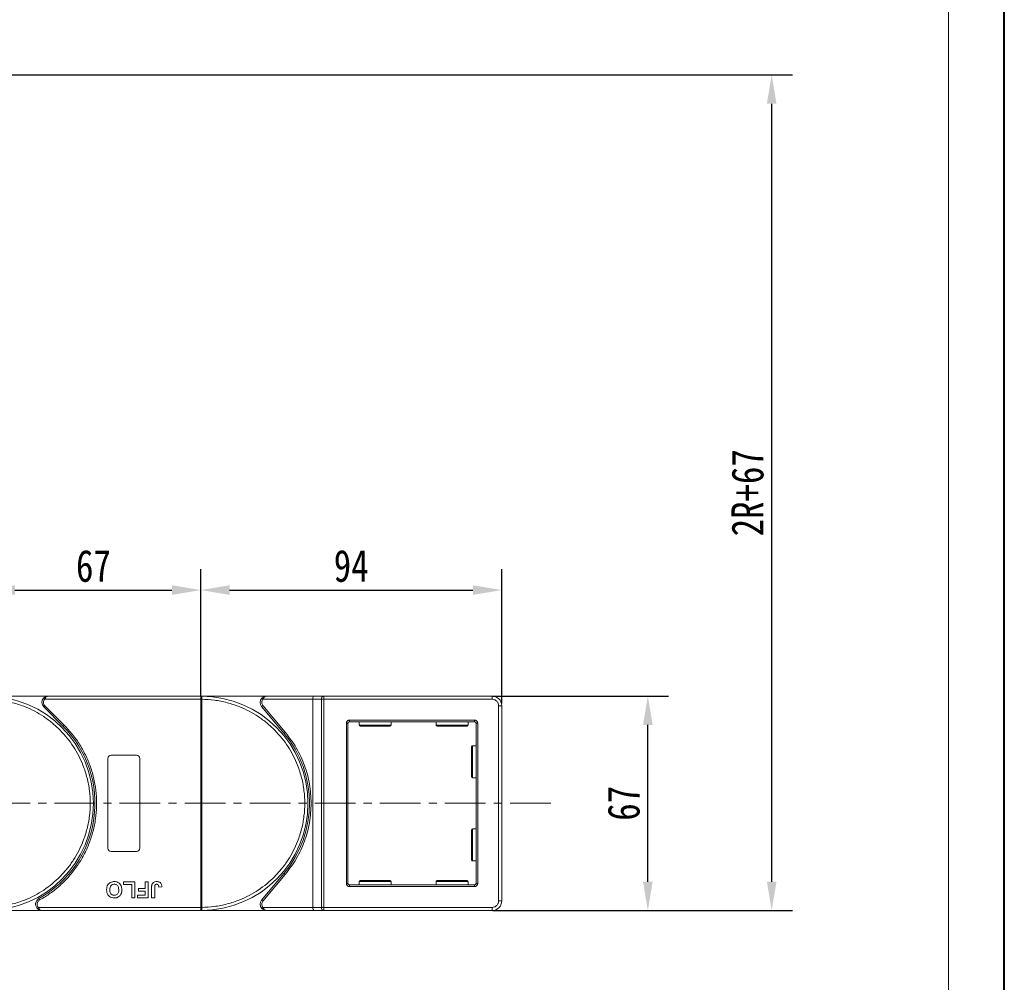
# Model space of a CAD drawing. Header units: millimetres. Extents: x 2552 to 4022, y 535 to 1568.
# Tile 42 of 47: x 3705 to 4013, y 966 to 1267. Entities that reach past the tile are written whole.
import ezdxf

# ---------------------------------------------------------------- set-up
doc = ezdxf.new("R2010")
doc.units = ezdxf.units.MM
doc.linetypes.add('CENTERX2', pattern=[20.32, 12.7, -2.54, 2.54, -2.54])
doc.styles.get("Standard").update_dxf_attribs({"font": '仿宋_GB2312.ttf', "width": 0.8})
doc.dimstyles.new('副本 ISO-45.1', dxfattribs={"dimtxt": 10, "dimasz": 9, "dimexe": 6.5, "dimexo": 0.625, "dimgap": 2.5, "dimtad": 1, "dimdsep": 46, "dimtxsty": 'Standard', "dimcen": 2.5, "dimadec": 0, "dimazin": 0, "dimtfac": 1, "dimtmove": 0, "dimatfit": 3, "dimfxl": 0, "dimarcsym": 0})

# ---------------------------------------------------------------- blocks, each defined once
blk = doc.blocks.new('*D2236')
at = {"color": 0, "lineweight": -2}
for p, q in [((3853.14, 1055.85), (3908.02, 1055.85)), ((3901.52, 997.85), (3901.52, 1046.85)), ((3853.14, 988.85), (3908.02, 988.85))]:
    blk.add_line(p, q, dxfattribs=at)
at = {"color": 0, "lineweight": 9}
for points in [[(3900.02, 1046.85), (3903.02, 1046.85), (3901.52, 1055.85)], [(3900.02, 997.85), (3903.02, 997.85), (3901.52, 988.85)]]:
    blk.add_solid(points, dxfattribs=at)
at = {"layer": 'Defpoints', "color": 0, "lineweight": 9}
for p in [(3852.52, 1055.85), (3901.52, 1055.85), (3852.52, 988.85)]:
    blk.add_point(p, dxfattribs=at)
at = {"color": 0, "lineweight": 9, "insert": (3894.02, 1022.35), "char_height": 10, "attachment_point": 5, "rotation": 90}
blk.add_mtext('67', dxfattribs=at)
blk = doc.blocks.new('*D2202')
at = {"color": 0, "lineweight": -2}
for p, q in [((3431.38, 1249.83), (3946.7, 1249.83)), ((3940.2, 997.85), (3940.2, 1240.83)), ((3853.14, 988.85), (3946.7, 988.85))]:
    blk.add_line(p, q, dxfattribs=at)
at = {"color": 0, "lineweight": 9}
for points in [[(3938.7, 1240.83), (3941.7, 1240.83), (3940.2, 1249.83)], [(3938.7, 997.85), (3941.7, 997.85), (3940.2, 988.85)]]:
    blk.add_solid(points, dxfattribs=at)
at = {"layer": 'Defpoints', "color": 0, "lineweight": 9}
for p in [(3430.76, 1249.83), (3940.2, 1249.83), (3852.52, 988.85)]:
    blk.add_point(p, dxfattribs=at)
at = {"color": 0, "lineweight": 9, "insert": (3932.7, 1119.34), "char_height": 10, "attachment_point": 5, "rotation": 90}
blk.add_mtext('2R+67', dxfattribs=at)
blk = doc.blocks.new('*D2205')
at = {"color": 0, "lineweight": -2}
for p, q in [((3761.88, 1055.98), (3761.88, 1095.45)), ((3855.88, 1053.48), (3855.88, 1095.45)), ((3770.88, 1088.95), (3846.88, 1088.95))]:
    blk.add_line(p, q, dxfattribs=at)
at = {"color": 0, "lineweight": 9}
for points in [[(3770.88, 1090.45), (3770.88, 1087.45), (3761.88, 1088.95)], [(3846.88, 1090.45), (3846.88, 1087.45), (3855.88, 1088.95)]]:
    blk.add_solid(points, dxfattribs=at)
at = {"layer": 'Defpoints', "color": 0, "lineweight": 9}
for p in [(3855.88, 1088.95), (3761.88, 1055.35), (3855.88, 1052.85)]:
    blk.add_point(p, dxfattribs=at)
at = {"color": 0, "lineweight": 9, "insert": (3808.88, 1096.45), "char_height": 10, "attachment_point": 5}
blk.add_mtext('94', dxfattribs=at)
blk = doc.blocks.new('*D2206')
at = {"color": 0, "lineweight": -2}
for p, q in [((3694.88, 1055.62), (3694.88, 1095.45)), ((3761.88, 1055.98), (3761.88, 1095.45)), ((3703.88, 1088.95), (3752.88, 1088.95))]:
    blk.add_line(p, q, dxfattribs=at)
at = {"color": 0, "lineweight": 9}
for points in [[(3703.88, 1090.45), (3703.88, 1087.45), (3694.88, 1088.95)], [(3752.88, 1090.45), (3752.88, 1087.45), (3761.88, 1088.95)]]:
    blk.add_solid(points, dxfattribs=at)
at = {"layer": 'Defpoints', "color": 0, "lineweight": 9}
for p in [(3761.88, 1088.95), (3694.88, 1055), (3761.88, 1055.35)]:
    blk.add_point(p, dxfattribs=at)
at = {"color": 0, "lineweight": 9, "insert": (3728.38, 1096.45), "char_height": 10, "attachment_point": 5}
blk.add_mtext('67', dxfattribs=at)

msp = doc.modelspace()

# ---------------------------------------------------------------- linework, layer by layer
at = {"color": 7, "lineweight": 40}
msp.add_line((4012.84, 534.708), (4012.84, 1567.722), dxfattribs=at)
at = {"color": 7, "lineweight": 13}
msp.add_line((3995.449, 552.099), (3995.449, 1550.331), dxfattribs=at)
at = {"color": 7, "linetype": 'Continuous', "lineweight": 15}
for p, q in [((3714.294, 1055.852), (3694.882, 1055.852)), ((3712.803, 1055.185), (3713.176, 1054.852)), ((3713.176, 1054.852), (3761.882, 1054.852)), ((3761.882, 1055.852), (3714.294, 1055.852)), ((3782.445, 1055.852), (3761.882, 1055.852)), ((3761.882, 1055.852), (3762.116, 1055.851)), ((3761.882, 989.854), (3761.882, 1054.85)), ((3761.882, 1054.85), (3762.232, 1054.85)), ((3762.232, 1054.853), (3762.232, 1054.85)), ((3762.232, 1054.85), (3762.232, 989.854)), ((3781.327, 1054.852), (3780.954, 1055.185)), ((3781.327, 1054.852), (3796.882, 1054.852)), ((3797.342, 1055.852), (3782.445, 1055.852)), ((3796.882, 1054.852), (3799.583, 1054.852)), ((3796.882, 1054.852), (3796.882, 989.852)), ((3800.342, 1055.852), (3797.342, 1055.852)), ((3799.583, 989.852), (3799.583, 1054.852)), ((3799.583, 1054.852), (3800.342, 1054.852)), ((3800.342, 1055.852), (3800.342, 1054.852)), ((3852.882, 1055.852), (3800.342, 1055.852)), ((3800.342, 1054.852), (3800.342, 989.852)), ((3800.342, 1054.852), (3852.882, 1054.852)), ((3852.882, 1054.852), (3852.882, 1055.852)), ((3713.233, 1052.791), (3712.88, 1052.438)), ((3712.88, 1052.438), (3718.924, 1046.393)), ((3713.233, 1052.791), (3719.277, 1046.747)), ((3781.296, 1052.888), (3780.913, 1052.566)), ((3780.913, 1052.566), (3787.928, 1044.207)), ((3788.311, 1044.528), (3781.296, 1052.888)), ((3854.882, 1052.852), (3854.882, 991.852)), ((3855.882, 1052.852), (3854.882, 1052.852)), ((3855.882, 991.852), (3855.882, 1052.852)), ((3719.277, 1046.747), (3718.924, 1046.393)), ((3807.382, 997.352), (3807.382, 1047.352)), ((3807.382, 1047.352), (3807.882, 1047.352)), ((3807.882, 997.352), (3807.882, 1047.352)), ((3808.382, 1048.352), (3847.382, 1048.352)), ((3808.382, 1048.352), (3808.382, 1047.852)), ((3847.382, 1047.852), (3808.382, 1047.852)), ((3811.382, 1047.852), (3811.382, 1046.752)), ((3811.382, 1046.752), (3821.382, 1046.752)), ((3821.382, 1046.752), (3821.382, 1047.852)), ((3835.382, 1047.852), (3835.382, 1046.752)), ((3835.382, 1046.752), (3845.382, 1046.752)), ((3845.382, 1046.752), (3845.382, 1047.852)), ((3847.382, 1048.352), (3847.382, 1047.852)), ((3847.882, 997.352), (3847.882, 1047.352)), ((3847.882, 1047.352), (3848.382, 1047.352)), ((3848.382, 1047.352), (3848.382, 997.352)), ((3787.928, 1044.207), (3788.311, 1044.528)), ((3847.882, 1040.352), (3846.782, 1040.352)), ((3846.782, 1040.352), (3846.782, 1030.352)), ((3732.882, 1008.352), (3732.882, 1036.352)), ((3733.882, 1037.352), (3741.882, 1037.352)), ((3742.882, 1036.352), (3742.882, 1008.352)), ((3846.782, 1030.352), (3847.882, 1030.352)), ((3847.882, 1014.352), (3846.782, 1014.352)), ((3846.782, 1014.352), (3846.782, 1004.352)), ((3741.882, 1007.352), (3733.882, 1007.352)), ((3846.782, 1004.352), (3847.882, 1004.352)), ((3787.928, 1000.497), (3780.913, 992.137)), ((3781.296, 991.816), (3788.311, 1000.176)), ((3787.928, 1000.497), (3788.311, 1000.176)), ((3737.767, 997.852), (3741.292, 997.852)), ((3737.767, 997.018), (3737.767, 997.852)), ((3740.331, 997.018), (3737.767, 997.018)), ((3740.331, 992.852), (3740.331, 997.018)), ((3741.292, 997.852), (3741.292, 992.852)), ((3744.562, 997.852), (3745.523, 997.852)), ((3744.562, 995.736), (3744.562, 997.852)), ((3745.523, 997.852), (3745.523, 992.852)), ((3748.792, 996.185), (3749.754, 996.249)), ((3807.382, 997.352), (3807.882, 997.352)), ((3808.382, 996.352), (3808.382, 996.852)), ((3808.382, 996.852), (3847.382, 996.852)), ((3847.382, 996.352), (3808.382, 996.352)), ((3811.382, 997.952), (3811.382, 996.852)), ((3821.382, 997.952), (3811.382, 997.952)), ((3821.382, 996.852), (3821.382, 997.952)), ((3835.382, 997.952), (3835.382, 996.852)), ((3845.382, 997.952), (3835.382, 997.952)), ((3845.382, 996.852), (3845.382, 997.952)), ((3847.382, 996.352), (3847.382, 996.852)), ((3848.382, 997.352), (3847.882, 997.352)), ((3742.126, 992.852), (3742.126, 993.685)), ((3742.126, 993.685), (3744.562, 993.685)), ((3742.446, 995.736), (3744.562, 995.736)), ((3742.446, 994.903), (3742.446, 995.736)), ((3744.562, 994.903), (3742.446, 994.903)), ((3744.562, 993.685), (3744.562, 994.903)), ((3746.549, 992.852), (3746.549, 996.004)), ((3747.51, 996.088), (3747.51, 992.852)), ((3711.342, 992.602), (3711.584, 992.164)), ((3741.292, 992.852), (3740.331, 992.852)), ((3745.523, 992.852), (3742.126, 992.852)), ((3747.51, 992.852), (3746.549, 992.852)), ((3780.913, 992.137), (3781.296, 991.816)), ((3855.882, 991.852), (3854.882, 991.852)), ((3694.882, 988.852), (3712.311, 988.852)), ((3711.193, 989.852), (3710.82, 989.518)), ((3761.882, 989.852), (3711.193, 989.852)), ((3712.311, 988.852), (3761.882, 988.852)), ((3762.232, 989.854), (3761.882, 989.854)), ((3762.116, 988.853), (3761.882, 988.852)), ((3761.882, 988.852), (3782.445, 988.852)), ((3762.232, 989.854), (3762.232, 989.851)), ((3781.327, 989.852), (3780.954, 989.518)), ((3796.882, 989.852), (3781.327, 989.852)), ((3782.445, 988.852), (3797.342, 988.852)), ((3799.583, 989.852), (3796.882, 989.852)), ((3797.342, 988.852), (3800.342, 988.852)), ((3800.342, 989.852), (3799.583, 989.852)), ((3852.882, 989.852), (3800.342, 989.852)), ((3800.342, 988.852), (3800.342, 989.852)), ((3800.342, 988.852), (3852.882, 988.852)), ((3852.882, 988.852), (3852.882, 989.852))]:
    msp.add_line(p, q, dxfattribs=at)
at = {"color": 1, "linetype": 'CENTERX2', "lineweight": 13}
msp.add_line((3871.181, 1022.352), (3165.369, 1022.352), dxfattribs=at)
at = {"color": 7, "linetype": 'Continuous', "lineweight": 15}
for centre, radius, start, end in [((3694.882, 1022.352), 33.5, 270.40019, 89.59981), ((3714.294, 1053.852), 2, 138.18969, 225), ((3762.119, 1055.556), 0.295, 90.53836, 143.36012), ((3762.145, 1024.669), 30.184, 89.8339, 90.49831), ((3761.882, 1022.352), 33.5, 270.40019, 89.59981), ((3782.445, 1053.852), 2, 138.18969, 220), ((3800.482, 1054.958), 0.905, 98.86498, 186.71937), ((3852.882, 1052.852), 3, 0, 90), ((3694.882, 1022.352), 34, 298.95502, 45), ((3808.382, 1047.352), 0.5, 90, 180), ((3811.682, 1046.752), 0.3, 180, 270), ((3821.082, 1046.752), 0.3, 270, 0), ((3835.682, 1046.752), 0.3, 180, 270), ((3845.082, 1046.752), 0.3, 270, 0), ((3847.382, 1047.352), 0.5, 0, 90), ((3761.882, 1022.352), 34, 320, 40), ((3846.782, 1040.052), 0.3, 90, 180), ((3733.882, 1036.352), 1, 90, 180), ((3741.882, 1036.352), 1, 0, 90), ((3846.782, 1030.652), 0.3, 180, 270), ((3846.782, 1014.052), 0.3, 90, 180), ((3733.882, 1008.352), 1, 180, 270), ((3741.882, 1008.352), 1, 270, 360), ((3846.782, 1004.652), 0.3, 180, 270), ((3808.382, 997.352), 0.5, 180, 270), ((3811.682, 997.952), 0.3, 90, 180), ((3821.082, 997.952), 0.3, 0, 90), ((3835.682, 997.952), 0.3, 90, 180), ((3845.082, 997.952), 0.3, 0, 90), ((3847.382, 997.352), 0.5, 270, 0), ((3712.311, 990.852), 2, 118.95502, 221.81031), ((3782.445, 990.852), 2, 140, 221.81031), ((3852.882, 991.852), 3, 270, 0), ((3762.145, 1020.034), 30.184, 269.50169, 270.1661), ((3762.119, 989.148), 0.295, 216.63988, 269.46164), ((3800.482, 989.746), 0.905, 173.28063, 261.13502)]:
    msp.add_arc(centre, radius, start, end, dxfattribs=at)
for centre, start_param, end_param in [((3797.342, 1054.852), 0, 1.5707963), ((3797.342, 989.852), 1.5707963, 3.1415927)]:
    msp.add_ellipse(centre, major_axis=(0, 1), ratio=0.4599349, start_param=start_param, end_param=end_param, dxfattribs=at)
for points, knots in [([(3695.232, 1054.85), (3696.545, 1054.79), (3699.211, 1054.668), (3703.2, 1053.854), (3706.844, 1052.648), (3710.079, 1051.142), (3712.905, 1049.464), (3715.566, 1047.495), (3718.844, 1044.503), (3721.632, 1041.039), (3723.835, 1037.238), (3725.305, 1033.986), (3726.478, 1030.33), (3727.221, 1026.332), (3727.462, 1022.352), (3727.221, 1018.371), (3726.478, 1014.374), (3725.304, 1010.717), (3723.835, 1007.466), (3722.186, 1004.622), (3720.247, 1001.94), (3717.29, 998.63), (3713.856, 995.804), (3710.079, 993.562), (3706.843, 992.055), (3703.2, 990.85), (3699.211, 990.036), (3696.545, 989.914), (3695.232, 989.854)], [0, 0, 0, 0, 0.038862, 0.078912, 0.1200677, 0.1522272, 0.1843815, 0.2172151, 0.2500433, 0.3156185, 0.347778, 0.3799323, 0.4210926, 0.4611415, 0.5, 0.5388632, 0.578912, 0.6200677, 0.6522272, 0.6843815, 0.7172151, 0.7500433, 0.8156185, 0.847778, 0.8799323, 0.9210926, 0.9611404, 1, 1, 1, 1]), ([(3712.803, 1055.185), (3712.898, 1055.279), (3713.107, 1055.486), (3713.606, 1055.773), (3714.024, 1055.821), (3714.294, 1055.852)], [0, 0, 0, 0, 0.2270634, 0.50158693, 1, 1, 1, 1]), ([(3714.294, 1055.852), (3714.188, 1055.839), (3713.976, 1055.813), (3713.666, 1055.601), (3713.387, 1055.275), (3713.244, 1054.987), (3713.176, 1054.852)], [0, 0, 0, 0, 0.2515188, 0.5017844, 0.7656323, 1, 1, 1, 1]), ([(3761.882, 1054.852), (3761.882, 1054.964), (3761.882, 1055.189), (3761.882, 1055.488), (3761.882, 1055.656), (3761.882, 1055.722), (3761.882, 1055.732)], [0, 0, 0, 0, 0.3133566, 0.6267132, 0.9400698, 1, 1, 1, 1]), ([(3761.882, 1054.85), (3761.882, 1054.85), (3761.882, 1054.851), (3761.882, 1054.851), (3761.882, 1054.852), (3761.882, 1054.852)], [0, 0, 0, 0, 0.3846661, 0.6923333, 1, 1, 1, 1]), ([(3762.116, 1055.851), (3762.133, 1055.848), (3762.17, 1055.842), (3762.199, 1055.788), (3762.219, 1055.695), (3762.23, 1055.548), (3762.232, 1055.353), (3762.233, 1055.108), (3762.232, 1054.943), (3762.232, 1054.853)], [0, 0, 0, 0, 0.1119973, 0.2448439, 0.3691679, 0.5008987, 0.6875333, 0.8281382, 1, 1, 1, 1]), ([(3762.232, 1054.85), (3763.545, 1054.79), (3766.211, 1054.668), (3770.2, 1053.854), (3773.844, 1052.648), (3777.079, 1051.142), (3779.905, 1049.464), (3782.566, 1047.495), (3785.844, 1044.503), (3788.632, 1041.039), (3790.835, 1037.238), (3792.305, 1033.986), (3793.478, 1030.33), (3794.221, 1026.332), (3794.462, 1022.352), (3794.221, 1018.371), (3793.478, 1014.374), (3792.304, 1010.717), (3790.835, 1007.466), (3789.186, 1004.622), (3787.247, 1001.94), (3784.29, 998.63), (3780.856, 995.804), (3777.079, 993.562), (3773.843, 992.055), (3770.2, 990.85), (3766.211, 990.036), (3763.545, 989.914), (3762.232, 989.854)], [0, 0, 0, 0, 0.038862, 0.078912, 0.1200677, 0.1522272, 0.1843815, 0.2172151, 0.2500433, 0.3156185, 0.347778, 0.3799323, 0.4210926, 0.4611415, 0.5, 0.5388632, 0.578912, 0.6200677, 0.6522272, 0.6843815, 0.7172151, 0.7500433, 0.8156185, 0.847778, 0.8799323, 0.9210926, 0.9611404, 1, 1, 1, 1]), ([(3781.296, 1052.888), (3781.198, 1053.031), (3780.996, 1053.328), (3780.915, 1053.876), (3781.014, 1054.421), (3781.225, 1054.711), (3781.327, 1054.852)], [0, 0, 0, 0, 0.2418638, 0.5, 0.7581362, 1, 1, 1, 1]), ([(3780.954, 1055.185), (3781.049, 1055.279), (3781.259, 1055.486), (3781.757, 1055.773), (3782.176, 1055.821), (3782.445, 1055.852)], [0, 0, 0, 0, 0.2270634, 0.5015869, 1, 1, 1, 1]), ([(3782.445, 1055.852), (3782.339, 1055.839), (3782.127, 1055.813), (3781.818, 1055.601), (3781.539, 1055.275), (3781.395, 1054.987), (3781.327, 1054.852)], [0, 0, 0, 0, 0.2515188, 0.5017844, 0.7656323, 1, 1, 1, 1]), ([(3852.882, 1054.852), (3853.134, 1054.825), (3853.522, 1054.783), (3853.988, 1054.534), (3854.306, 1054.276), (3854.565, 1053.958), (3854.814, 1053.492), (3854.855, 1053.103), (3854.882, 1052.852)], [0, 0, 0, 0, 0.2394429, 0.3698071, 0.5000001, 0.6303641, 0.7605571, 1, 1, 1, 1]), ([(3719.277, 1046.747), (3720.175, 1045.789), (3721.97, 1043.872), (3724.242, 1040.605), (3726.168, 1037.084), (3727.677, 1033.317), (3728.735, 1029.401), (3729.321, 1025.429), (3729.447, 1021.456), (3729.118, 1017.527), (3728.348, 1013.659), (3727.129, 1009.876), (3725.468, 1006.22), (3723.368, 1002.749), (3720.877, 999.547), (3718.053, 996.695), (3714.967, 994.183), (3712.712, 992.837), (3711.584, 992.164)], [0, 0, 0, 0, 0.0616516, 0.1233073, 0.1864354, 0.25, 0.3135645, 0.3766927, 0.4383422, 0.5, 0.5616495, 0.6233073, 0.6864354, 0.75, 0.8135645, 0.8766927, 0.9383443, 1, 1, 1, 1]), ([(3807.382, 1047.352), (3807.396, 1047.478), (3807.416, 1047.672), (3807.541, 1047.905), (3807.67, 1048.064), (3807.829, 1048.193), (3808.062, 1048.318), (3808.256, 1048.338), (3808.382, 1048.352)], [0, 0, 0, 0, 0.239443, 0.3695502, 0.4999998, 0.6301073, 0.760557, 1, 1, 1, 1]), ([(3811.682, 1046.452), (3811.745, 1046.452), (3811.842, 1046.452), (3812.428, 1046.452), (3813.034, 1046.452), (3813.787, 1046.452), (3814.881, 1046.452), (3816.382, 1046.452), (3817.883, 1046.452), (3818.977, 1046.452), (3819.73, 1046.452), (3820.337, 1046.452), (3820.923, 1046.452), (3821.019, 1046.452), (3821.082, 1046.452)], [0, 0, 0, 0, 0.1197284, 0.1841803, 0.25, 0.3158197, 0.3802716, 0.5, 0.6197284, 0.6841803, 0.75, 0.8158197, 0.8802716, 1, 1, 1, 1]), ([(3835.682, 1046.452), (3835.745, 1046.452), (3835.842, 1046.452), (3836.428, 1046.452), (3837.034, 1046.452), (3837.787, 1046.452), (3838.881, 1046.452), (3840.382, 1046.452), (3841.883, 1046.452), (3842.977, 1046.452), (3843.73, 1046.452), (3844.337, 1046.452), (3844.923, 1046.452), (3845.019, 1046.452), (3845.082, 1046.452)], [0, 0, 0, 0, 0.1197284, 0.1841803, 0.25, 0.3158197, 0.3802716, 0.5, 0.6197284, 0.6841803, 0.75, 0.8158197, 0.8802716, 1, 1, 1, 1]), ([(3847.382, 1048.352), (3847.508, 1048.338), (3847.702, 1048.318), (3847.935, 1048.193), (3848.094, 1048.064), (3848.223, 1047.905), (3848.348, 1047.672), (3848.369, 1047.478), (3848.382, 1047.352)], [0, 0, 0, 0, 0.23944295, 0.36955024, 0.49999985, 0.63010729, 0.76055705, 1, 1, 1, 1]), ([(3796.382, 1022.352), (3796.283, 1024.344), (3796.083, 1028.36), (3794.447, 1034.204), (3791.943, 1039.734), (3789.515, 1042.938), (3788.311, 1044.528)], [0, 0, 0, 0, 0.2480864, 0.5, 0.7519136, 1, 1, 1, 1]), ([(3846.482, 1040.052), (3846.482, 1039.989), (3846.482, 1039.892), (3846.482, 1039.306), (3846.482, 1038.7), (3846.482, 1037.947), (3846.482, 1036.853), (3846.482, 1035.943), (3846.482, 1035.352)], [0, 0, 0, 0, 0.2394568, 0.3683607, 0.5, 0.6316393, 0.7605432, 1, 1, 1, 1]), ([(3846.482, 1035.352), (3846.482, 1034.761), (3846.482, 1033.851), (3846.482, 1032.757), (3846.482, 1032.004), (3846.482, 1031.397), (3846.482, 1030.811), (3846.482, 1030.715), (3846.482, 1030.652)], [0, 0, 0, 0, 0.2394568, 0.3683607, 0.5, 0.6316393, 0.7605432, 1, 1, 1, 1]), ([(3788.311, 1000.176), (3789.515, 1001.766), (3791.943, 1004.97), (3794.447, 1010.499), (3796.083, 1016.344), (3796.283, 1020.359), (3796.382, 1022.352)], [0, 0, 0, 0, 0.2480864, 0.5, 0.7519136, 1, 1, 1, 1]), ([(3846.482, 1014.052), (3846.482, 1013.989), (3846.482, 1013.892), (3846.482, 1013.306), (3846.482, 1012.7), (3846.482, 1011.947), (3846.482, 1010.853), (3846.482, 1009.943), (3846.482, 1009.352)], [0, 0, 0, 0, 0.2394568, 0.3683607, 0.5, 0.6316393, 0.7605432, 1, 1, 1, 1]), ([(3846.482, 1009.352), (3846.482, 1008.761), (3846.482, 1007.851), (3846.482, 1006.757), (3846.482, 1006.004), (3846.482, 1005.397), (3846.482, 1004.811), (3846.482, 1004.715), (3846.482, 1004.652)], [0, 0, 0, 0, 0.2394568, 0.3683607, 0.5, 0.6316393, 0.7605432, 1, 1, 1, 1]), ([(3732.51, 995.359), (3732.514, 995.492), (3732.524, 995.894), (3732.666, 996.535), (3733.058, 997.196), (3733.632, 997.663), (3734.271, 997.889), (3734.693, 997.908), (3734.875, 997.916)], [0, 0, 0, 0, 0.1018882, 0.3073435, 0.4929627, 0.6786474, 0.8607914, 1, 1, 1, 1]), ([(3733.472, 995.335), (3733.476, 995.468), (3733.488, 995.844), (3733.628, 996.366), (3733.974, 996.786), (3734.351, 997.016), (3734.671, 997.077), (3734.845, 997.082), (3734.877, 997.083)], [0, 0, 0, 0, 0.1585903, 0.4472388, 0.6203806, 0.7935748, 0.9612953, 1, 1, 1, 1]), ([(3734.875, 997.916), (3735.009, 997.911), (3735.412, 997.898), (3736.073, 997.707), (3736.694, 997.218), (3737.119, 996.509), (3737.245, 995.872), (3737.252, 995.47), (3737.254, 995.382)], [0, 0, 0, 0, 0.1021706, 0.3092201, 0.51365, 0.6922749, 0.9324126, 1, 1, 1, 1]), ([(3734.877, 997.083), (3735.012, 997.073), (3735.282, 997.055), (3735.663, 996.874), (3735.986, 996.573), (3736.235, 996.08), (3736.289, 995.648), (3736.292, 995.377), (3736.292, 995.349)], [0, 0, 0, 0, 0.1597099, 0.3204292, 0.4910735, 0.6770503, 0.9662903, 1, 1, 1, 1]), ([(3746.549, 996.004), (3746.55, 996.071), (3746.551, 996.204), (3746.56, 996.383), (3746.574, 996.542), (3746.594, 996.681), (3746.617, 996.819), (3746.644, 996.909), (3746.658, 996.954)], [0, 0, 0, 0, 0.2082698, 0.416707, 0.5614806, 0.7065734, 0.8528245, 1, 1, 1, 1]), ([(3746.658, 996.954), (3746.712, 997.079), (3746.82, 997.328), (3747.124, 997.63), (3747.589, 997.879), (3747.976, 997.902), (3748.21, 997.916)], [0, 0, 0, 0, 0.2064605, 0.4135145, 0.6452106, 1, 1, 1, 1]), ([(3747.51, 996.088), (3747.513, 996.221), (3747.518, 996.452), (3747.567, 996.731), (3747.658, 996.911), (3747.776, 997.007), (3747.942, 997.073), (3748.069, 997.079), (3748.147, 997.083)], [0, 0, 0, 0, 0.29202728, 0.5048541, 0.61390458, 0.72368495, 0.82981647, 1, 1, 1, 1]), ([(3748.147, 997.083), (3748.189, 997.081), (3748.273, 997.078), (3748.383, 997.046), (3748.477, 997.001), (3748.549, 996.946), (3748.612, 996.881), (3748.646, 996.832), (3748.662, 996.807)], [0, 0, 0, 0, 0.202387, 0.4109073, 0.5578292, 0.7094718, 0.8532239, 1, 1, 1, 1]), ([(3748.21, 997.916), (3748.343, 997.91), (3748.647, 997.897), (3749.099, 997.736), (3749.458, 997.411), (3749.712, 996.903), (3749.738, 996.506), (3749.754, 996.249)], [0, 0, 0, 0, 0.1552919, 0.3531453, 0.543243, 0.704067, 1, 1, 1, 1]), ([(3748.662, 996.807), (3748.681, 996.77), (3748.719, 996.695), (3748.747, 996.581), (3748.767, 996.476), (3748.779, 996.38), (3748.788, 996.283), (3748.791, 996.218), (3748.792, 996.185)], [0, 0, 0, 0, 0.1938055, 0.3931273, 0.5440688, 0.6954121, 0.8476129, 1, 1, 1, 1]), ([(3808.382, 996.352), (3808.256, 996.365), (3808.062, 996.386), (3807.829, 996.51), (3807.67, 996.64), (3807.541, 996.799), (3807.416, 997.032), (3807.396, 997.226), (3807.382, 997.352)], [0, 0, 0, 0, 0.239443, 0.3695502, 0.4999998, 0.6301073, 0.760557, 1, 1, 1, 1]), ([(3821.082, 998.252), (3821.019, 998.252), (3820.923, 998.252), (3820.337, 998.252), (3819.73, 998.252), (3818.977, 998.252), (3817.883, 998.252), (3816.382, 998.252), (3814.881, 998.252), (3813.787, 998.252), (3813.034, 998.252), (3812.428, 998.252), (3811.842, 998.252), (3811.745, 998.252), (3811.682, 998.252)], [0, 0, 0, 0, 0.1197284, 0.1841803, 0.25, 0.3158197, 0.3802716, 0.5, 0.6197284, 0.6841803, 0.75, 0.8158197, 0.8802716, 1, 1, 1, 1]), ([(3845.082, 998.252), (3845.019, 998.252), (3844.923, 998.252), (3844.337, 998.252), (3843.73, 998.252), (3842.977, 998.252), (3841.883, 998.252), (3840.382, 998.252), (3838.881, 998.252), (3837.787, 998.252), (3837.034, 998.252), (3836.428, 998.252), (3835.842, 998.252), (3835.745, 998.252), (3835.682, 998.252)], [0, 0, 0, 0, 0.1197284, 0.1841803, 0.25, 0.3158197, 0.3802716, 0.5, 0.6197284, 0.6841803, 0.75, 0.8158197, 0.8802716, 1, 1, 1, 1]), ([(3848.382, 997.352), (3848.369, 997.226), (3848.348, 997.032), (3848.224, 996.799), (3848.094, 996.64), (3847.935, 996.511), (3847.702, 996.386), (3847.508, 996.365), (3847.382, 996.352)], [0, 0, 0, 0, 0.239443, 0.3695502, 0.4999998, 0.6301073, 0.760557, 1, 1, 1, 1]), ([(3734.889, 992.788), (3734.756, 992.792), (3734.352, 992.806), (3733.697, 993), (3733.079, 993.488), (3732.652, 994.195), (3732.521, 994.846), (3732.512, 995.26), (3732.51, 995.359)], [0, 0, 0, 0, 0.1013981, 0.3069957, 0.5061443, 0.6852619, 0.9245571, 1, 1, 1, 1]), ([(3734.877, 993.621), (3734.743, 993.629), (3734.473, 993.646), (3734.089, 993.815), (3733.778, 994.103), (3733.54, 994.565), (3733.477, 994.994), (3733.473, 995.28), (3733.472, 995.335)], [0, 0, 0, 0, 0.1602922, 0.3219224, 0.4907614, 0.6575692, 0.9338827, 1, 1, 1, 1]), ([(3736.292, 995.349), (3736.289, 995.215), (3736.279, 994.878), (3736.16, 994.4), (3735.876, 993.985), (3735.517, 993.731), (3735.165, 993.631), (3734.95, 993.624), (3734.877, 993.621)], [0, 0, 0, 0, 0.15861661, 0.40086372, 0.57305935, 0.74548557, 0.91298519, 1, 1, 1, 1]), ([(3737.031, 994.111), (3736.971, 993.991), (3736.851, 993.751), (3736.534, 993.36), (3736.213, 993.107), (3735.972, 992.997), (3735.943, 992.984)], [0, 0, 0, 0, 0.2508959, 0.5021661, 0.9405117, 1, 1, 1, 1]), ([(3737.254, 995.382), (3737.253, 995.315), (3737.253, 995.182), (3737.238, 994.975), (3737.213, 994.761), (3737.172, 994.542), (3737.115, 994.323), (3737.059, 994.182), (3737.031, 994.111)], [0, 0, 0, 0, 0.1539502, 0.3081809, 0.478699, 0.6499612, 0.8242026, 1, 1, 1, 1]), ([(3711.584, 992.164), (3711.475, 992.092), (3711.251, 991.946), (3711.004, 991.622), (3710.841, 991.249), (3710.821, 990.983), (3710.811, 990.852)], [0, 0, 0, 0, 0.24551284, 0.5, 0.75448716, 1, 1, 1, 1]), ([(3735.943, 992.984), (3735.881, 992.959), (3735.757, 992.909), (3735.573, 992.861), (3735.397, 992.825), (3735.229, 992.803), (3735.06, 992.79), (3734.946, 992.788), (3734.889, 992.788)], [0, 0, 0, 0, 0.1854289, 0.3721896, 0.5277082, 0.6838775, 0.8416784, 1, 1, 1, 1]), ([(3781.327, 989.852), (3781.225, 989.992), (3781.014, 990.282), (3780.915, 990.828), (3780.996, 991.376), (3781.198, 991.672), (3781.296, 991.816)], [0, 0, 0, 0, 0.2418638, 0.5, 0.7581362, 1, 1, 1, 1]), ([(3854.882, 991.852), (3854.855, 991.6), (3854.814, 991.212), (3854.565, 990.746), (3854.306, 990.428), (3853.988, 990.169), (3853.522, 989.92), (3853.134, 989.879), (3852.882, 989.852)], [0, 0, 0, 0, 0.2394429, 0.3698071, 0.5000001, 0.6303641, 0.7605571, 1, 1, 1, 1]), ([(3712.311, 988.852), (3712.041, 988.883), (3711.623, 988.93), (3711.124, 989.218), (3710.915, 989.425), (3710.82, 989.518)], [0, 0, 0, 0, 0.4984129, 0.772928, 1, 1, 1, 1]), ([(3711.193, 989.852), (3711.26, 989.716), (3711.404, 989.429), (3711.683, 989.103), (3711.993, 988.891), (3712.205, 988.865), (3712.311, 988.852)], [0, 0, 0, 0, 0.2343503, 0.4981953, 0.748869, 1, 1, 1, 1]), ([(3761.882, 989.852), (3761.882, 989.852), (3761.882, 989.852), (3761.882, 989.853), (3761.882, 989.854), (3761.882, 989.854)], [0, 0, 0, 0, 0.38469928, 0.69234964, 1, 1, 1, 1]), ([(3761.882, 988.972), (3761.882, 989.035), (3761.882, 989.161), (3761.882, 989.454), (3761.882, 989.697), (3761.882, 989.83), (3761.882, 989.852)], [0, 0, 0, 0, 0.3133347, 0.6266911, 0.9400476, 1, 1, 1, 1]), ([(3762.232, 989.851), (3762.232, 989.76), (3762.233, 989.595), (3762.232, 989.351), (3762.23, 989.155), (3762.219, 989.008), (3762.199, 988.915), (3762.17, 988.862), (3762.133, 988.855), (3762.116, 988.853)], [0, 0, 0, 0, 0.172016, 0.3127556, 0.4995985, 0.630391, 0.7580256, 0.8892284, 1, 1, 1, 1]), ([(3782.445, 988.852), (3782.176, 988.883), (3781.757, 988.93), (3781.259, 989.218), (3781.049, 989.425), (3780.954, 989.518)], [0, 0, 0, 0, 0.49841293, 0.77292805, 1, 1, 1, 1]), ([(3781.327, 989.852), (3781.395, 989.716), (3781.539, 989.429), (3781.818, 989.103), (3782.128, 988.891), (3782.339, 988.865), (3782.445, 988.852)], [0, 0, 0, 0, 0.2343503, 0.4981953, 0.748869, 1, 1, 1, 1])]:
    msp.add_open_spline(points, degree=3, knots=knots, dxfattribs=at)
for points in [[(3713.176, 1054.852), (3713.066, 1054.703), (3712.846, 1054.405), (3712.811, 1054.036), (3712.794, 1053.852)], [(3761.882, 1055.732), (3761.882, 1055.767), (3761.882, 1055.836), (3761.882, 1055.847), (3761.882, 1055.852)], [(3712.794, 1053.852), (3712.814, 1053.653), (3712.855, 1053.256), (3713.107, 1052.946), (3713.233, 1052.791)], [(3710.811, 990.852), (3710.828, 990.668), (3710.863, 990.299), (3711.083, 990.001), (3711.193, 989.852)], [(3761.882, 988.852), (3761.882, 988.857), (3761.882, 988.867), (3761.882, 988.937), (3761.882, 988.972)]]:
    msp.add_open_spline(points, degree=3, dxfattribs=at)

# ---------------------------------------------------------------- dimensions: what is measured, and where the dimension line sits
at = {"color": 5, "lineweight": 9}
dim = msp.add_linear_dim(base=(3940.203, 1249.833), p1=(3852.517, 988.852), p2=(3430.759, 1249.833), angle=90, text='2R+67', dimstyle='副本 ISO-45.1', dxfattribs=at)
dim.commit()
dim.dimension.update_dxf_attribs({"geometry": '*D2202', "text_midpoint": (3932.703, 1119.342)})
for base, p1, p2, picture, middle in [((3761.882, 1088.951), (3694.882, 1054.997), (3761.882, 1055.352), '*D2206', (3728.382, 1096.451)), ((3855.882, 1088.951), (3761.882, 1055.352), (3855.882, 1052.852), '*D2205', (3808.882, 1096.451))]:
    dim = msp.add_linear_dim(base=base, p1=p1, p2=p2, dimstyle='副本 ISO-45.1', dxfattribs=at)
    dim.commit()
    dim.dimension.update_dxf_attribs({"geometry": picture, "text_midpoint": middle})
dim = msp.add_linear_dim(base=(3901.524, 1055.852), p1=(3852.517, 988.852), p2=(3852.517, 1055.852), angle=90, dimstyle='副本 ISO-45.1', dxfattribs=at)
dim.commit()
dim.dimension.update_dxf_attribs({"geometry": '*D2236', "text_midpoint": (3894.024, 1022.352)})

doc.saveas('drawing.dxf')
